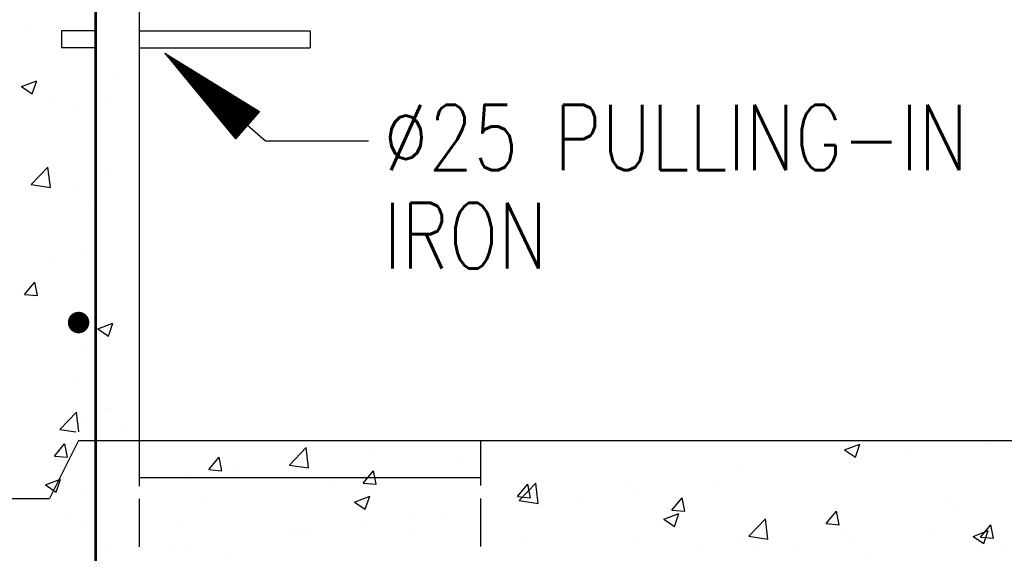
# Model space of a CAD drawing. Extents: x 0 to 7.6, y 0 to 9.85.
# Tile 17 of 38: x 0.7 to 1.6, y 4.8 to 5.29. Entities that reach past the tile are written whole.
import ezdxf

# ---------------------------------------------------------------- set-up
doc = ezdxf.new("R2010")
doc.units = 0
doc.header["$MEASUREMENT"] = 0
doc.layers.get('0').update_dxf_attribs({"color": 2, "linetype": 'CONTINUOUS'})
doc.layers.add('E-DETL', color=2, linetype='CONTINUOUS')
doc.layers.add('E-DETL-TEXT', color=3, linetype='CONTINUOUS')
doc.styles.add('ROMANS', font='ROMANS.SHX', dxfattribs={"width": 0.8})

# ---------------------------------------------------------------- blocks, each defined once
blk = doc.blocks.new('*X11')
at = {"color": 0}
for p, q in [((21.211, 118.739), (21.212, 118.74)), ((21.212, 118.74), (21.214, 118.741)), ((21.219, 118.729), (21.222, 118.732)), ((21.222, 118.732), (21.225, 118.735)), ((21.227, 118.719), (21.231, 118.724)), ((21.231, 118.724), (21.236, 118.728)), ((21.235, 118.71), (21.241, 118.715)), ((21.241, 118.715), (21.246, 118.721)), ((21.243, 118.7), (21.25, 118.707)), ((21.25, 118.707), (21.257, 118.714)), ((21.251, 118.69), (21.26, 118.699)), ((21.259, 118.681), (21.269, 118.691)), ((21.26, 118.699), (21.268, 118.708)), ((21.267, 118.671), (21.278, 118.682)), ((21.269, 118.691), (21.279, 118.701)), ((21.275, 118.661), (21.288, 118.674)), ((21.278, 118.682), (21.29, 118.694)), ((21.283, 118.651), (21.297, 118.666)), ((21.288, 118.674), (21.301, 118.687)), ((21.291, 118.642), (21.307, 118.658)), ((21.297, 118.666), (21.312, 118.681)), ((21.299, 118.632), (21.316, 118.649)), ((21.307, 118.658), (21.323, 118.674)), ((21.307, 118.622), (21.326, 118.641)), ((21.315, 118.613), (21.335, 118.633)), ((21.316, 118.649), (21.334, 118.667)), ((21.323, 118.603), (21.345, 118.625)), ((21.326, 118.641), (21.345, 118.661)), ((21.331, 118.593), (21.354, 118.617)), ((21.335, 118.633), (21.356, 118.654)), ((21.339, 118.584), (21.363, 118.608)), ((21.345, 118.625), (21.367, 118.647)), ((21.347, 118.574), (21.373, 118.6)), ((21.354, 118.617), (21.378, 118.64)), ((21.355, 118.564), (21.382, 118.592)), ((21.363, 118.608), (21.389, 118.634)), ((21.363, 118.554), (21.392, 118.584)), ((21.371, 118.545), (21.401, 118.575)), ((21.373, 118.6), (21.4, 118.627)), ((21.379, 118.535), (21.411, 118.567)), ((21.382, 118.592), (21.411, 118.62)), ((21.387, 118.525), (21.42, 118.559)), ((21.392, 118.584), (21.422, 118.613)), ((21.395, 118.516), (21.43, 118.551)), ((21.401, 118.575), (21.432, 118.607)), ((21.403, 118.506), (21.439, 118.542)), ((21.411, 118.567), (21.443, 118.6)), ((21.411, 118.496), (21.448, 118.534)), ((21.419, 118.487), (21.458, 118.526)), ((21.42, 118.559), (21.454, 118.593)), ((21.426, 118.477), (21.467, 118.518)), ((21.43, 118.551), (21.465, 118.586)), ((21.434, 118.467), (21.477, 118.509)), ((21.439, 118.542), (21.476, 118.58)), ((21.448, 118.534), (21.487, 118.573)), ((21.458, 118.526), (21.498, 118.566)), ((21.467, 118.518), (21.509, 118.559)), ((21.477, 118.509), (21.52, 118.553)), ((21.486, 118.501), (21.531, 118.546)), ((21.496, 118.493), (21.542, 118.539)), ((21.505, 118.485), (21.553, 118.533)), ((21.515, 118.477), (21.564, 118.526)), ((21.524, 118.468), (21.575, 118.519)), ((21.533, 118.46), (21.586, 118.512)), ((21.442, 118.458), (21.486, 118.501)), ((21.45, 118.448), (21.496, 118.493)), ((21.458, 118.438), (21.505, 118.485)), ((21.466, 118.428), (21.515, 118.477)), ((21.474, 118.419), (21.524, 118.468)), ((21.482, 118.409), (21.533, 118.46)), ((21.49, 118.399), (21.543, 118.452)), ((21.498, 118.39), (21.552, 118.444)), ((21.506, 118.38), (21.562, 118.435)), ((21.514, 118.37), (21.571, 118.427)), ((21.522, 118.361), (21.581, 118.419)), ((21.53, 118.351), (21.59, 118.411)), ((21.538, 118.341), (21.6, 118.402)), ((21.543, 118.452), (21.597, 118.506)), ((21.546, 118.331), (21.609, 118.394)), ((21.552, 118.444), (21.608, 118.499)), ((21.554, 118.322), (21.618, 118.386)), ((21.562, 118.435), (21.619, 118.492)), ((21.562, 118.312), (21.628, 118.378)), ((21.57, 118.302), (21.637, 118.37)), ((21.571, 118.427), (21.629, 118.485)), ((21.578, 118.293), (21.647, 118.361)), ((21.581, 118.419), (21.64, 118.479)), ((21.586, 118.283), (21.656, 118.353)), ((21.59, 118.411), (21.651, 118.472)), ((21.594, 118.273), (21.666, 118.345)), ((21.6, 118.402), (21.662, 118.465)), ((21.602, 118.264), (21.675, 118.337)), ((21.609, 118.394), (21.673, 118.458)), ((21.61, 118.254), (21.685, 118.328)), ((21.618, 118.386), (21.684, 118.452)), ((21.618, 118.244), (21.694, 118.32)), ((21.626, 118.234), (21.703, 118.312)), ((21.628, 118.378), (21.695, 118.445)), ((21.634, 118.225), (21.713, 118.304)), ((21.637, 118.37), (21.706, 118.438)), ((21.642, 118.215), (21.722, 118.295)), ((21.647, 118.361), (21.717, 118.432)), ((21.65, 118.205), (21.732, 118.287)), ((21.656, 118.353), (21.728, 118.425)), ((21.666, 118.345), (21.739, 118.418)), ((21.675, 118.337), (21.75, 118.411)), ((21.685, 118.328), (21.761, 118.405)), ((21.694, 118.32), (21.772, 118.398)), ((21.703, 118.312), (21.783, 118.391)), ((21.713, 118.304), (21.794, 118.384)), ((21.722, 118.295), (21.805, 118.378)), ((21.732, 118.287), (21.815, 118.371)), ((21.741, 118.279), (21.826, 118.364)), ((21.751, 118.271), (21.837, 118.357)), ((21.76, 118.263), (21.848, 118.351)), ((21.77, 118.254), (21.859, 118.344)), ((21.779, 118.246), (21.87, 118.337)), ((21.788, 118.238), (21.881, 118.33)), ((21.798, 118.23), (21.892, 118.324)), ((21.807, 118.221), (21.903, 118.317)), ((21.817, 118.213), (21.914, 118.31)), ((21.826, 118.205), (21.925, 118.304)), ((21.836, 118.197), (21.936, 118.297)), ((21.845, 118.188), (21.947, 118.29)), ((21.855, 118.18), (21.958, 118.283)), ((21.658, 118.196), (21.741, 118.279)), ((21.666, 118.186), (21.751, 118.271)), ((21.674, 118.176), (21.76, 118.263)), ((21.682, 118.167), (21.77, 118.254)), ((21.69, 118.157), (21.779, 118.246)), ((21.698, 118.147), (21.788, 118.238)), ((21.706, 118.138), (21.798, 118.23)), ((21.714, 118.128), (21.807, 118.221)), ((21.722, 118.118), (21.817, 118.213)), ((21.73, 118.108), (21.826, 118.205)), ((21.738, 118.099), (21.836, 118.197)), ((21.746, 118.089), (21.845, 118.188)), ((21.754, 118.079), (21.855, 118.18)), ((21.762, 118.07), (21.864, 118.172)), ((21.77, 118.06), (21.873, 118.164)), ((21.778, 118.05), (21.883, 118.155)), ((21.786, 118.041), (21.892, 118.147)), ((21.794, 118.031), (21.902, 118.139)), ((21.802, 118.021), (21.911, 118.131)), ((21.81, 118.011), (21.921, 118.123)), ((21.818, 118.002), (21.93, 118.114)), ((21.826, 117.992), (21.94, 118.106)), ((21.834, 117.982), (21.949, 118.098)), ((21.842, 117.973), (21.958, 118.09)), ((21.85, 117.963), (21.968, 118.081)), ((21.857, 117.953), (21.977, 118.073)), ((21.864, 118.172), (21.969, 118.277)), ((21.865, 117.944), (21.987, 118.065)), ((21.873, 118.164), (21.98, 118.27)), ((21.873, 117.934), (21.996, 118.057)), ((21.883, 118.155), (21.991, 118.263)), ((21.892, 118.147), (22.001, 118.256)), ((21.902, 118.139), (22.012, 118.25)), ((21.911, 118.131), (22.023, 118.243)), ((21.921, 118.123), (22.034, 118.236)), ((21.93, 118.114), (22.045, 118.229)), ((21.94, 118.106), (22.056, 118.223)), ((21.949, 118.098), (22.067, 118.216)), ((21.958, 118.09), (22.078, 118.209)), ((21.968, 118.081), (22.089, 118.203)), ((21.977, 118.073), (22.1, 118.196)), ((21.987, 118.065), (22.111, 118.189)), ((21.996, 118.057), (22.122, 118.182)), ((22.006, 118.048), (22.133, 118.176)), ((22.015, 118.04), (22.144, 118.169)), ((22.025, 118.032), (22.155, 118.162)), ((22.034, 118.024), (22.166, 118.155)), ((22.043, 118.016), (22.177, 118.149)), ((22.053, 118.007), (22.188, 118.142)), ((22.062, 117.999), (22.198, 118.135)), ((22.072, 117.991), (22.209, 118.128)), ((22.081, 117.983), (22.22, 118.122)), ((22.091, 117.974), (22.231, 118.115)), ((22.1, 117.966), (22.242, 118.108)), ((22.11, 117.958), (22.253, 118.101)), ((22.119, 117.95), (22.264, 118.095)), ((22.128, 117.941), (22.275, 118.088)), ((22.138, 117.933), (22.286, 118.081)), ((22.147, 117.925), (22.297, 118.075)), ((22.157, 117.917), (22.308, 118.068)), ((22.166, 117.908), (22.319, 118.061)), ((22.176, 117.9), (22.33, 118.054)), ((21.881, 117.924), (22.006, 118.048)), ((21.889, 117.915), (22.015, 118.04)), ((21.897, 117.905), (22.025, 118.032)), ((21.905, 117.895), (22.034, 118.024)), ((21.913, 117.885), (22.043, 118.016)), ((21.921, 117.876), (22.053, 118.007)), ((21.929, 117.866), (22.062, 117.999)), ((21.937, 117.856), (22.072, 117.991)), ((21.945, 117.847), (22.081, 117.983)), ((21.953, 117.837), (22.091, 117.974)), ((21.961, 117.827), (22.1, 117.966)), ((21.969, 117.818), (22.11, 117.958)), ((21.977, 117.808), (22.119, 117.95)), ((21.985, 117.798), (22.128, 117.941)), ((21.993, 117.788), (22.138, 117.933)), ((22.001, 117.779), (22.147, 117.925)), ((22.009, 117.769), (22.157, 117.917)), ((22.017, 117.759), (22.166, 117.908)), ((22.025, 117.75), (22.176, 117.9)), ((22.033, 117.74), (22.185, 117.892)), ((22.041, 117.73), (22.195, 117.884)), ((22.049, 117.721), (22.204, 117.876)), ((22.057, 117.711), (22.213, 117.867)), ((22.065, 117.701), (22.223, 117.859)), ((22.073, 117.692), (22.232, 117.851)), ((22.081, 117.682), (22.242, 117.843)), ((22.089, 117.672), (22.251, 117.834)), ((22.097, 117.662), (22.261, 117.826)), ((22.185, 117.892), (22.341, 118.048)), ((22.195, 117.884), (22.352, 118.041)), ((22.204, 117.876), (22.363, 118.034)), ((22.213, 117.867), (22.374, 118.027)), ((22.223, 117.859), (22.384, 118.021)), ((22.232, 117.851), (22.395, 118.014)), ((22.242, 117.843), (22.406, 118.007)), ((22.251, 117.834), (22.417, 118)), ((22.261, 117.826), (22.428, 117.994)), ((22.27, 117.818), (22.439, 117.987)), ((22.28, 117.81), (22.45, 117.98)), ((22.289, 117.801), (22.461, 117.974)), ((22.298, 117.793), (22.472, 117.967)), ((22.308, 117.785), (22.483, 117.96)), ((22.317, 117.777), (22.494, 117.953)), ((22.327, 117.769), (22.505, 117.947)), ((22.336, 117.76), (22.516, 117.94)), ((22.346, 117.752), (22.527, 117.933)), ((22.355, 117.744), (22.538, 117.926)), ((22.365, 117.736), (22.549, 117.92)), ((22.374, 117.727), (22.56, 117.913)), ((22.383, 117.719), (22.57, 117.906)), ((22.393, 117.711), (22.581, 117.899)), ((22.402, 117.703), (22.592, 117.893)), ((22.412, 117.694), (22.603, 117.886)), ((22.421, 117.686), (22.614, 117.879)), ((22.431, 117.678), (22.625, 117.872)), ((22.44, 117.67), (22.636, 117.866)), ((22.45, 117.662), (22.647, 117.859)), ((22.459, 117.653), (22.658, 117.852)), ((22.468, 117.645), (22.669, 117.846)), ((22.478, 117.637), (22.68, 117.839)), ((22.487, 117.629), (22.691, 117.832)), ((22.497, 117.62), (22.702, 117.825)), ((22.105, 117.653), (22.27, 117.818)), ((22.113, 117.643), (22.28, 117.81)), ((22.121, 117.633), (22.289, 117.801)), ((22.129, 117.624), (22.298, 117.793)), ((22.137, 117.614), (22.308, 117.785)), ((22.145, 117.604), (22.317, 117.777)), ((22.153, 117.595), (22.327, 117.769)), ((22.161, 117.585), (22.336, 117.76)), ((22.169, 117.575), (22.346, 117.752)), ((22.177, 117.565), (22.355, 117.744)), ((22.185, 117.556), (22.365, 117.736)), ((22.193, 117.546), (22.374, 117.727)), ((22.201, 117.536), (22.383, 117.719)), ((22.209, 117.527), (22.393, 117.711)), ((22.217, 117.517), (22.402, 117.703)), ((22.225, 117.507), (22.412, 117.694)), ((22.233, 117.498), (22.421, 117.686)), ((22.241, 117.488), (22.431, 117.678)), ((22.249, 117.478), (22.44, 117.67)), ((22.257, 117.468), (22.45, 117.662)), ((22.265, 117.459), (22.459, 117.653)), ((22.273, 117.449), (22.468, 117.645)), ((22.281, 117.439), (22.478, 117.637)), ((22.288, 117.43), (22.487, 117.629)), ((22.296, 117.42), (22.497, 117.62)), ((22.304, 117.41), (22.506, 117.612)), ((22.312, 117.401), (22.516, 117.604)), ((22.32, 117.391), (22.525, 117.596)), ((22.506, 117.612), (22.713, 117.819)), ((22.516, 117.604), (22.724, 117.812)), ((22.525, 117.596), (22.735, 117.805)), ((22.535, 117.587), (22.746, 117.798)), ((22.544, 117.579), (22.756, 117.792)), ((22.553, 117.571), (22.767, 117.785)), ((22.563, 117.563), (22.778, 117.778)), ((22.572, 117.554), (22.789, 117.771)), ((22.582, 117.546), (22.8, 117.765)), ((22.591, 117.538), (22.811, 117.758)), ((22.601, 117.53), (22.822, 117.751)), ((22.61, 117.522), (22.833, 117.744)), ((22.62, 117.513), (22.844, 117.738)), ((22.629, 117.505), (22.855, 117.731)), ((22.638, 117.497), (22.866, 117.724)), ((22.648, 117.489), (22.877, 117.718)), ((22.657, 117.48), (22.888, 117.711)), ((22.667, 117.472), (22.899, 117.704)), ((22.676, 117.464), (22.91, 117.697)), ((22.686, 117.456), (22.921, 117.691)), ((22.695, 117.447), (22.932, 117.684)), ((22.705, 117.439), (22.943, 117.677)), ((22.714, 117.431), (22.953, 117.67)), ((22.723, 117.423), (22.964, 117.664)), ((22.733, 117.415), (22.975, 117.657)), ((22.742, 117.406), (22.986, 117.65)), ((22.752, 117.398), (22.997, 117.643)), ((22.761, 117.39), (23.008, 117.637)), ((22.771, 117.382), (23.019, 117.63)), ((22.78, 117.373), (23.03, 117.623)), ((22.79, 117.365), (23.041, 117.617)), ((22.799, 117.357), (23.052, 117.61)), ((22.808, 117.349), (23.063, 117.603)), ((22.818, 117.34), (23.074, 117.596)), ((22.328, 117.381), (22.535, 117.587)), ((22.336, 117.372), (22.544, 117.579)), ((22.344, 117.362), (22.553, 117.571)), ((22.352, 117.352), (22.563, 117.563)), ((22.36, 117.342), (22.572, 117.554)), ((22.368, 117.333), (22.582, 117.546)), ((22.376, 117.323), (22.591, 117.538)), ((22.384, 117.313), (22.601, 117.53)), ((22.392, 117.304), (22.61, 117.522)), ((22.4, 117.294), (22.62, 117.513)), ((22.408, 117.284), (22.629, 117.505)), ((22.416, 117.275), (22.638, 117.497)), ((22.424, 117.265), (22.648, 117.489)), ((22.432, 117.255), (22.657, 117.48)), ((22.44, 117.245), (22.667, 117.472)), ((22.448, 117.236), (22.676, 117.464)), ((22.456, 117.226), (22.686, 117.456)), ((22.464, 117.216), (22.695, 117.447)), ((22.472, 117.207), (22.705, 117.439)), ((22.48, 117.197), (22.714, 117.431)), ((22.488, 117.187), (22.723, 117.423)), ((22.496, 117.178), (22.733, 117.415)), ((22.504, 117.168), (22.742, 117.406)), ((22.512, 117.158), (22.752, 117.398)), ((22.52, 117.149), (22.761, 117.39)), ((22.528, 117.139), (22.771, 117.382)), ((22.536, 117.129), (22.78, 117.373)), ((22.827, 117.332), (23.085, 117.59)), ((22.837, 117.324), (23.096, 117.583)), ((22.846, 117.316), (23.107, 117.576)), ((22.856, 117.307), (23.118, 117.569)), ((22.865, 117.299), (23.129, 117.563)), ((22.875, 117.291), (23.139, 117.556)), ((22.884, 117.283), (23.15, 117.549)), ((22.893, 117.275), (23.161, 117.542)), ((22.903, 117.266), (23.172, 117.536)), ((22.912, 117.258), (23.183, 117.529)), ((22.922, 117.25), (23.194, 117.522)), ((22.931, 117.242), (23.205, 117.515)), ((22.941, 117.233), (23.216, 117.509)), ((22.95, 117.225), (23.227, 117.502)), ((22.96, 117.217), (23.238, 117.495)), ((22.969, 117.209), (23.249, 117.489)), ((22.978, 117.2), (23.26, 117.482)), ((22.988, 117.192), (23.271, 117.475)), ((22.997, 117.184), (23.282, 117.468)), ((23.007, 117.176), (23.293, 117.462)), ((23.016, 117.168), (23.304, 117.455)), ((23.026, 117.159), (23.315, 117.448)), ((23.035, 117.151), (23.325, 117.441)), ((23.045, 117.143), (23.336, 117.435)), ((23.054, 117.135), (23.347, 117.428)), ((23.063, 117.126), (23.358, 117.421)), ((23.073, 117.118), (23.369, 117.414)), ((23.082, 117.11), (23.38, 117.408)), ((23.092, 117.102), (23.391, 117.401)), ((22.544, 117.119), (22.79, 117.365)), ((22.552, 117.11), (22.799, 117.357)), ((22.56, 117.1), (22.808, 117.349)), ((22.568, 117.09), (22.818, 117.34)), ((22.576, 117.081), (22.827, 117.332)), ((22.584, 117.071), (22.837, 117.324)), ((22.592, 117.061), (22.846, 117.316)), ((22.6, 117.052), (22.856, 117.307)), ((22.608, 117.042), (22.865, 117.299)), ((22.616, 117.032), (22.875, 117.291)), ((22.624, 117.022), (22.884, 117.283)), ((22.632, 117.013), (22.893, 117.275)), ((22.64, 117.003), (22.903, 117.266)), ((22.648, 116.993), (22.912, 117.258)), ((22.656, 116.984), (22.922, 117.25)), ((22.664, 116.974), (22.931, 117.242)), ((22.672, 116.964), (22.941, 117.233)), ((22.68, 116.955), (22.95, 117.225)), ((22.688, 116.945), (22.96, 117.217)), ((22.696, 116.935), (22.969, 117.209)), ((22.704, 116.926), (22.978, 117.2)), ((22.712, 116.916), (22.988, 117.192)), ((22.719, 116.906), (22.997, 117.184)), ((22.727, 116.896), (23.007, 117.176)), ((22.735, 116.887), (23.016, 117.168)), ((22.743, 116.877), (23.026, 117.159)), ((22.751, 116.867), (23.035, 117.151)), ((22.759, 116.858), (23.045, 117.143)), ((23.101, 117.093), (23.337, 117.329)), ((23.111, 117.085), (23.217, 117.192)), ((22.767, 116.848), (23.054, 117.135)), ((22.775, 116.838), (23.063, 117.126)), ((22.783, 116.829), (23.073, 117.118)), ((22.791, 116.819), (23.082, 117.11)), ((22.799, 116.809), (23.092, 117.102)), ((22.807, 116.799), (23.101, 117.093)), ((22.815, 116.79), (23.111, 117.085)), ((22.823, 116.78), (23.097, 117.054)), ((22.831, 116.77), (22.977, 116.916)), ((22.839, 116.761), (22.857, 116.778))]:
    blk.add_line(p, q, dxfattribs=at)
blk = doc.blocks.new('*X20')
at = {"color": 0}
for p, q in [((18.057, 119.305), (18.057, 119.305)), ((19.635, 118.607), (19.635, 118.607)), ((17.874, 117.975), (18.224, 118.11)), ((18.122, 117.808), (18.224, 118.11)), ((20.137, 118.235), (20.137, 118.235)), ((17.874, 117.975), (18.122, 117.808)), ((18.522, 117.676), (18.522, 117.676)), ((19.899, 117.749), (19.899, 117.749)), ((19.062, 117.47), (19.062, 117.47)), ((19.574, 116.942), (19.574, 116.942)), ((18.096, 115.696), (18.486, 116.102)), ((18.541, 115.627), (18.486, 116.102)), ((18.584, 115.777), (18.584, 115.777)), ((19.836, 115.941), (19.836, 115.941)), ((18.096, 115.696), (18.541, 115.627)), ((19.142, 115.693), (19.142, 115.693)), ((19.514, 115.278), (19.514, 115.278)), ((18.52, 113.969), (18.52, 113.969)), ((19.254, 114.122), (19.254, 114.122)), ((19.453, 113.613), (19.453, 113.613)), ((17.943, 113.138), (18.184, 113.426)), ((18.242, 113.112), (18.184, 113.426)), ((17.943, 113.138), (18.242, 113.112)), ((18.168, 113.138), (18.168, 113.138)), ((19.223, 112.467), (19.223, 112.467)), ((19.641, 112.336), (19.992, 112.471)), ((19.641, 112.336), (19.89, 112.169)), ((19.89, 112.169), (19.992, 112.471)), ((19.099, 112.247), (19.099, 112.247)), ((19.392, 111.949), (19.392, 111.949)), ((19.047, 111.138), (19.047, 111.138)), ((18.759, 109.998), (19.149, 110.404)), ((19.203, 109.94), (19.149, 110.404)), ((19.331, 110.285), (19.331, 110.285)), ((19.843, 110.484), (19.843, 110.484)), ((18.759, 109.998), (19.136, 109.94)), ((20.245, 110.041), (20.245, 110.041))]:
    blk.add_line(p, q, dxfattribs=at)
blk = doc.blocks.new('*X21')
at = {"color": 0}
for p, q in [((18.637, 109.377), (18.873, 109.66)), ((18.936, 109.351), (18.879, 109.66)), ((36.997, 109.523), (37.347, 109.657)), ((37.246, 109.355), (37.347, 109.657)), ((40.365, 109.65), (40.365, 109.65)), ((18.637, 109.377), (18.935, 109.351)), ((24.096, 109.171), (24.485, 109.576)), ((24.54, 109.102), (24.485, 109.576)), ((25.929, 109.548), (25.929, 109.548)), ((36.997, 109.523), (37.246, 109.355)), ((37.114, 109.37), (37.114, 109.37)), ((38.472, 109.4), (38.472, 109.4)), ((22.223, 109.064), (22.464, 109.351)), ((22.522, 109.038), (22.464, 109.351)), ((22.771, 109.132), (22.771, 109.132)), ((24.096, 109.171), (24.54, 109.102)), ((24.393, 109.315), (24.393, 109.315)), ((27.987, 109.292), (27.987, 109.292)), ((37.22, 109.236), (37.22, 109.236)), ((21.796, 108.94), (21.796, 108.94)), ((22.223, 109.064), (22.522, 109.038)), ((25.809, 108.75), (26.05, 109.037)), ((26.108, 108.724), (26.05, 109.037)), ((34.589, 109.05), (34.589, 109.05)), ((18.425, 108.711), (18.775, 108.845)), ((18.425, 108.711), (18.674, 108.543)), ((18.674, 108.543), (18.775, 108.845)), ((19.626, 108.718), (19.626, 108.718)), ((20.878, 108.883), (20.878, 108.883)), ((25.071, 108.791), (25.071, 108.791)), ((25.809, 108.75), (26.108, 108.724)), ((29.396, 108.436), (29.637, 108.723)), ((29.432, 108.343), (29.821, 108.749)), ((29.694, 108.41), (29.637, 108.723)), ((29.877, 108.274), (29.821, 108.749)), ((32.022, 108.698), (32.022, 108.698)), ((34.062, 108.82), (34.062, 108.82)), ((19.27, 108.62), (19.27, 108.62)), ((25.611, 108.31), (25.961, 108.445)), ((25.859, 108.143), (25.961, 108.445)), ((32.168, 108.571), (32.168, 108.571)), ((22.155, 108.291), (22.155, 108.291)), ((25.611, 108.31), (25.859, 108.143)), ((29.396, 108.436), (29.694, 108.41)), ((29.425, 108.323), (29.425, 108.323)), ((29.432, 108.343), (29.876, 108.274)), ((30.917, 108.406), (30.917, 108.406)), ((32.982, 108.122), (33.223, 108.41)), ((33.281, 108.096), (33.223, 108.41)), ((39.444, 108.311), (39.444, 108.311)), ((26.899, 108.003), (26.899, 108.003)), ((27.759, 107.99), (27.759, 107.99)), ((32.796, 107.91), (33.146, 108.044)), ((32.982, 108.122), (33.281, 108.096)), ((33.045, 107.742), (33.146, 108.044)), ((36.568, 107.809), (36.809, 108.096)), ((36.867, 107.782), (36.809, 108.096)), ((39.651, 108.08), (39.651, 108.08)), ((18.869, 107.929), (18.869, 107.929)), ((19.239, 107.79), (19.239, 107.79)), ((21.538, 107.816), (21.538, 107.816)), ((32.796, 107.91), (33.045, 107.742)), ((34.768, 107.515), (35.157, 107.921)), ((35.213, 107.446), (35.157, 107.921)), ((36.528, 107.81), (36.528, 107.81)), ((36.568, 107.809), (36.867, 107.783)), ((40.154, 107.495), (40.395, 107.782)), ((40.453, 107.469), (40.396, 107.782)), ((24.207, 107.704), (24.207, 107.704)), ((24.332, 107.651), (24.332, 107.651)), ((24.614, 107.576), (24.614, 107.576)), ((25.865, 107.741), (25.865, 107.741)), ((26.877, 107.591), (26.877, 107.591)), ((37.054, 107.705), (37.054, 107.705)), ((39.05, 107.678), (39.05, 107.678)), ((39.982, 107.509), (40.332, 107.644)), ((40.231, 107.342), (40.332, 107.644)), ((29.546, 107.478), (29.546, 107.478)), ((32.215, 107.365), (32.215, 107.365)), ((33.612, 107.31), (33.612, 107.31)), ((34.528, 107.385), (34.528, 107.385)), ((34.768, 107.515), (35.213, 107.446)), ((37.156, 107.428), (37.156, 107.428)), ((39.982, 107.509), (40.231, 107.342)), ((40.154, 107.495), (40.453, 107.469)), ((19.923, 107.258), (19.923, 107.258)), ((21.456, 107.16), (21.456, 107.16)), ((21.735, 107.276), (21.735, 107.276)), ((22.593, 107.145), (22.593, 107.145)), ((34.884, 107.252), (34.884, 107.252)), ((35.904, 107.264), (35.904, 107.264)), ((37.553, 107.14), (37.553, 107.14)), ((40.642, 107.213), (40.642, 107.213))]:
    blk.add_line(p, q, dxfattribs=at)

msp = doc.modelspace()

# ---------------------------------------------------------------- linework, layer by layer
at = {"layer": 'E-DETL'}
for p, q in [((0.81137, 4.90411), (0.81137, 6.1541)), ((0.74012, 5.27911), (0.74012, 5.26348)), ((0.77137, 5.27911), (0.74012, 5.27911)), ((0.81137, 5.27911), (0.96762, 5.27911)), ((0.96762, 5.27911), (0.96762, 5.26348)), ((0.77137, 5.26348), (0.74012, 5.26348)), ((0.81137, 5.26348), (0.96762, 5.26348)), ((0.75575, 4.90411), (0.7291, 4.8508)), ((0.75575, 4.90411), (2.20425, 4.90411)), ((0.81137, 4.86227), (0.81137, 4.90411)), ((1.12387, 4.86269), (1.12387, 4.90411)), ((0.81137, 4.87008), (1.12387, 4.87008)), ((0.65365, 4.8508), (0.7291, 4.8508)), ((0.81137, 4.80646), (0.81137, 4.85052)), ((1.12387, 4.80688), (1.12387, 4.85094))]:
    msp.add_line(p, q, dxfattribs=at)
at = {"layer": 'E-DETL', "const_width": 0.00246}
msp.add_lwpolyline([(0.77137, 4.75176), (0.77137, 6.08272)], dxfattribs=at)
at = {"layer": 'E-DETL', "const_width": 0.00984}
msp.add_lwpolyline([(0.75086, 5.012, 1), (0.7607, 5.012, 1)], format="xyb", close=True, dxfattribs=at)
at = {"layer": 'E-DETL-TEXT'}
for p, q in [((0.83479, 5.25854), (0.89922, 5.18027)), ((0.83479, 5.25854), (0.92113, 5.2054)), ((0.83479, 5.25854), (0.92689, 5.17826)), ((0.92113, 5.2054), (0.89922, 5.18027)), ((0.92689, 5.17826), (1.02084, 5.17826))]:
    msp.add_line(p, q, dxfattribs=at)

# ---------------------------------------------------------------- block references
at = {"layer": 'E-DETL', "xscale": 0.03937, "yscale": 0.03937, "zscale": 0.03937}
for name in ['*X20', '*X21']:
    msp.add_blockref(name, (0, 0.58345), dxfattribs=at)
at = {"layer": 'E-DETL-TEXT', "xscale": 0.03937, "yscale": 0.03937, "zscale": 0.03937}
msp.add_blockref('*X11', (0, 0.58345), dxfattribs=at)

# ---------------------------------------------------------------- texts
at = {"layer": 'E-DETL-TEXT', "style": 'ROMANS', "width": 0.8}
for s, height, p in [('%%c25 PULLING-IN', 0.0599999, (1.03465, 5.1515)), ('IRON', 0.06, (1.03465, 5.0615))]:
    msp.add_text(s, height=height, dxfattribs=at).set_placement(p)

doc.saveas('drawing.dxf')
